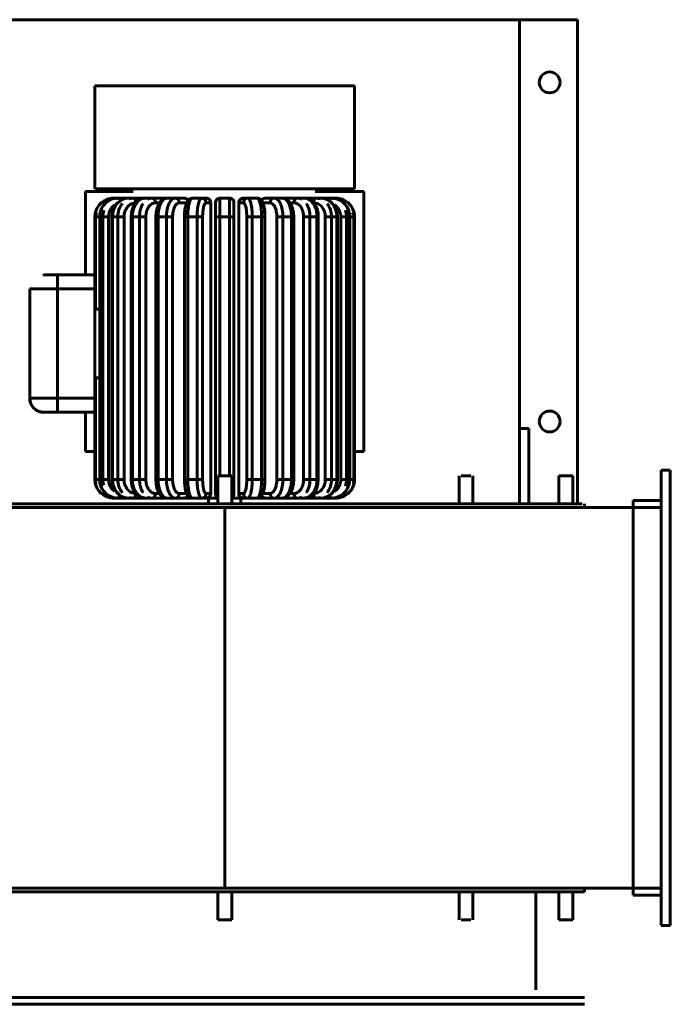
# Model space of a CAD drawing. Header units: inches. Extents: x 21 to 619, y 69 to 663.
# Tile 3 of 9: x 30 to 48, y 331 to 357. Entities that reach past the tile are written whole.
import ezdxf

# ---------------------------------------------------------------- set-up
doc = ezdxf.new("R2010")
doc.units = ezdxf.units.IN
doc.header["$MEASUREMENT"] = 0
doc.layers.add('M-EQPM', color=50, linetype='Continuous', lineweight=60)

# ---------------------------------------------------------------- blocks, each defined once
blk = doc.blocks.new('2018-13830-004-02 - 2018-13830-004-02_ipt-1456232-MECHANICAL HVAC UPPER LEVEL PLAN Copy 1')
at = {"layer": 'M-EQPM'}
for p, q in [((9.688, 8.249), (-9.688, 8.249)), ((-9.688, 8.061), (9.688, 8.061)), ((-8.375, 7.86), (-8.375, 5.225)), ((-11.999, -6.125), (-11.999, 6.125)), ((-11.999, 6.125), (-11.749, 6.125)), ((-11.749, 6.125), (-11.749, 5.313)), ((-9.375, 5.975), (-9.375, 5.225)), ((-9.188, 5.975), (-9.375, 5.975)), ((-9, 5.975), (-9.188, 5.975)), ((-9, 5.225), (-9, 5.975)), ((-6.684, 5.975), (-6.684, 5.225)), ((-6.364, 5.975), (-6.629, 5.975)), ((-6.364, 5.975), (-6.364, 5.975)), ((-6.309, 5.225), (-6.309, 5.975)), ((-0.188, 5.975), (-0.188, 5.225)), ((0.187, 5.975), (-0.188, 5.975)), ((0.187, 5.225), (0.187, 5.975)), ((-10.999, 5.313), (-11.749, 5.313)), ((-11.749, 5.313), (-11.749, 5.125)), ((-10.999, 5.125), (-10.999, 5.313)), ((-11.749, 5.125), (-10.999, 5.125)), ((-11.749, 5.125), (-11.749, -5.126)), ((-10.999, 5.125), (0, 5.125)), ((-10.999, -5.125), (-10.999, 5.125)), ((-9.688, 5.225), (-9.688, 5.125)), ((9.688, 5.225), (-9.688, 5.225)), ((0, 5.125), (15.057, 5.125)), ((0, 5.125), (0, -5.125)), ((-10.999, -5.126), (-11.749, -5.126)), ((-11.749, -5.126), (-11.749, -5.313)), ((0, -5.125), (-10.999, -5.125)), ((-10.999, -5.313), (-10.999, -5.126)), ((-9.688, -5.125), (-9.688, -5.225)), ((-8.188, -5.225), (-9.626, -5.225)), ((-9.5, -5.225), (-9.5, -18.25)), ((-9.375, -5.225), (-9.375, -5.975)), ((-9, -5.975), (-9, -5.225)), ((-8.188, -5.225), (-8.188, -7.25)), ((8.187, -5.225), (-8.188, -5.225)), ((-7.938, -5.225), (-7.938, -7.25)), ((-6.684, -5.225), (-6.684, -5.975)), ((-6.309, -5.975), (-6.309, -5.225)), ((-0.438, -5.225), (-0.438, -5.375)), ((-0.188, -5.225), (-0.188, -5.975)), ((15.057, -5.125), (0, -5.125)), ((0.187, -5.975), (0.187, -5.225)), ((0.437, -5.375), (0.437, -5.225)), ((-11.749, -5.313), (-10.999, -5.313)), ((-11.749, -5.313), (-11.749, -6.125)), ((-2.994, -5.375), (-2.885, -5.375)), ((-2.885, -5.375), (-2.979, -5.375)), ((-2.885, -5.375), (-2.979, -5.375)), ((-2.885, -5.375), (-2.963, -5.375)), ((-2.885, -5.375), (-2.963, -5.375)), ((-2.943, -5.375), (-2.918, -5.375)), ((-2.916, -5.375), (-2.942, -5.375)), ((-2.916, -5.375), (-2.885, -5.375)), ((-2.885, -5.375), (-2.807, -5.375)), ((-2.594, -5.375), (-2.848, -5.375)), ((-2.594, -5.375), (-2.848, -5.375)), ((-2.848, -5.375), (-2.594, -5.375)), ((-2.594, -5.375), (-2.848, -5.375)), ((-2.848, -5.375), (-2.594, -5.375)), ((-2.594, -5.375), (-2.848, -5.375)), ((-2.848, -5.375), (-2.594, -5.375)), ((-2.594, -5.375), (-2.807, -5.375)), ((-2.594, -5.375), (-2.807, -5.375)), ((-2.594, -5.375), (-2.761, -5.375)), ((-2.594, -5.375), (-2.761, -5.375)), ((-2.71, -5.375), (-2.761, -5.375)), ((-2.654, -5.375), (-2.691, -5.375)), ((-2.654, -5.375), (-2.594, -5.375)), ((-2.594, -5.375), (-2.46, -5.375)), ((-2.312, -5.375), (-2.46, -5.375)), ((-2.336, -5.375), (-2.46, -5.375)), ((-2.14, -5.375), (-2.46, -5.375)), ((-2.46, -5.375), (-2.285, -5.375)), ((-2.312, -5.375), (-2.46, -5.375)), ((-2.46, -5.375), (-2.429, -5.375)), ((-2.46, -5.375), (-2.413, -5.375)), ((-2.336, -5.375), (-2.46, -5.375)), ((-2.46, -5.375), (-2.175, -5.375)), ((-2.14, -5.375), (-2.46, -5.375)), ((-2.413, -5.375), (-2.456, -5.375)), ((-2.429, -5.375), (-2.312, -5.375)), ((-2.285, -5.375), (-2.385, -5.375)), ((-2.285, -5.375), (-2.385, -5.375)), ((-2.285, -5.375), (-2.385, -5.375)), ((-2.175, -5.375), (-2.336, -5.375)), ((-2.14, -5.375), (-2.235, -5.375)), ((-2.14, -5.375), (-2.235, -5.375)), ((-2.235, -5.375), (-2.206, -5.375)), ((-2.233, -5.375), (-2.226, -5.375)), ((-2.226, -5.375), (-2.14, -5.375)), ((-2.206, -5.375), (-2.141, -5.375)), ((-2.14, -5.375), (-1.957, -5.375)), ((-1.8, -5.375), (-1.958, -5.375)), ((-1.618, -5.375), (-1.957, -5.375)), ((-1.957, -5.375), (-1.8, -5.375)), ((-1.618, -5.375), (-1.957, -5.375)), ((-1.887, -5.375), (-1.844, -5.375)), ((-1.866, -5.5), (-1.745, -5.5)), ((-1.569, -5.375), (-1.86, -5.375)), ((-1.569, -5.375), (-1.86, -5.375)), ((-1.571, -5.375), (-1.86, -5.375)), ((-1.844, -5.375), (-1.569, -5.375)), ((-1.552, -5.375), (-1.618, -5.375)), ((-1.551, -5.375), (-1.332, -5.375)), ((-0.976, -5.375), (-1.352, -5.375)), ((-1.093, -5.375), (-1.332, -5.375)), ((-1.093, -5.375), (-1.332, -5.375)), ((-1.223, -5.5), (-1.015, -5.5)), ((-0.866, -5.375), (-1.093, -5.375)), ((-0.865, -5.375), (-0.623, -5.375)), ((-0.444, -5.375), (-0.63, -5.375)), ((-0.5, -5.375), (-0.623, -5.375)), ((-0.5, -5.375), (-0.623, -5.375)), ((-0.502, -5.5), (-0.376, -5.5)), ((-0.188, -5.375), (-0.5, -5.375)), ((-0.438, -5.375), (-0.416, -5.375)), ((-0.376, -5.5), (-0.376, -13.322)), ((-0.281, -5.375), (-0.19, -5.375)), ((-0.25, -5.546), (-0.25, -5.5)), ((0.5, -5.375), (0.188, -5.375)), ((0.19, -5.375), (0.281, -5.375)), ((0.25, -5.5), (0.25, -5.546)), ((0.376, -13.322), (0.376, -5.5)), ((0.376, -5.5), (0.502, -5.5)), ((0.416, -5.375), (0.437, -5.375)), ((0.632, -5.375), (0.445, -5.375)), ((0.623, -5.375), (0.5, -5.375)), ((0.623, -5.375), (0.5, -5.375)), ((0.623, -5.375), (0.865, -5.375)), ((1.093, -5.375), (0.866, -5.375)), ((1.35, -5.375), (0.978, -5.375)), ((1.015, -5.5), (1.223, -5.5)), ((1.332, -5.375), (1.093, -5.375)), ((1.332, -5.375), (1.093, -5.375)), ((1.332, -5.375), (1.551, -5.375)), ((1.618, -5.375), (1.552, -5.375)), ((1.685, -5.375), (1.574, -5.375)), ((1.957, -5.375), (1.618, -5.375)), ((1.957, -5.375), (1.618, -5.375)), ((1.664, -5.375), (1.844, -5.375)), ((1.887, -5.375), (1.664, -5.375)), ((1.745, -5.5), (1.866, -5.5)), ((1.958, -5.375), (1.8, -5.375)), ((1.8, -5.375), (1.957, -5.375)), ((1.844, -5.375), (1.887, -5.375)), ((1.957, -5.375), (2.14, -5.375)), ((2.235, -5.375), (2.14, -5.375)), ((2.46, -5.375), (2.14, -5.375)), ((2.235, -5.375), (2.14, -5.375)), ((2.14, -5.375), (2.226, -5.375)), ((2.46, -5.375), (2.14, -5.375)), ((2.141, -5.375), (2.206, -5.375)), ((2.336, -5.375), (2.175, -5.375)), ((2.175, -5.375), (2.46, -5.375)), ((2.206, -5.375), (2.235, -5.375)), ((2.385, -5.375), (2.285, -5.375)), ((2.385, -5.375), (2.285, -5.375)), ((2.285, -5.375), (2.46, -5.375)), ((2.385, -5.375), (2.285, -5.375)), ((2.304, -5.375), (2.379, -5.375)), ((2.46, -5.375), (2.312, -5.375)), ((2.312, -5.375), (2.429, -5.375)), ((2.46, -5.375), (2.312, -5.375)), ((2.46, -5.375), (2.336, -5.375)), ((2.46, -5.375), (2.336, -5.375)), ((2.456, -5.375), (2.413, -5.375)), ((2.413, -5.375), (2.46, -5.375)), ((2.429, -5.375), (2.46, -5.375)), ((2.46, -5.375), (2.594, -5.375)), ((2.761, -5.375), (2.594, -5.375)), ((2.807, -5.375), (2.594, -5.375)), ((2.807, -5.375), (2.594, -5.375)), ((2.807, -5.375), (2.594, -5.375)), ((2.761, -5.375), (2.594, -5.375)), ((2.594, -5.375), (2.654, -5.375)), ((2.807, -5.375), (2.594, -5.375)), ((2.594, -5.375), (2.807, -5.375)), ((2.807, -5.375), (2.594, -5.375)), ((2.594, -5.375), (2.807, -5.375)), ((2.807, -5.375), (2.594, -5.375)), ((2.594, -5.375), (2.807, -5.375)), ((2.761, -5.375), (2.654, -5.375)), ((2.807, -5.375), (2.885, -5.375)), ((2.963, -5.375), (2.848, -5.375)), ((2.979, -5.375), (2.848, -5.375)), ((2.963, -5.375), (2.848, -5.375)), ((2.848, -5.375), (2.916, -5.375)), ((2.979, -5.375), (2.848, -5.375)), ((2.848, -5.375), (2.994, -5.375)), ((2.848, -5.375), (2.885, -5.375)), ((2.916, -5.375), (2.941, -5.375)), ((2.942, -5.375), (2.916, -5.375)), ((-9.375, -5.975), (-9.188, -5.975)), ((-9.188, -5.975), (-9, -5.975)), ((-6.629, -5.975), (-6.364, -5.975)), ((-6.364, -5.975), (-6.364, -5.975)), ((-3.494, -5.875), (-3.494, -12.947)), ((-3.494, -12.947), (-3.494, -5.875)), ((-3.478, -5.875), (-3.494, -5.875)), ((-3.363, -5.875), (-3.478, -5.875)), ((-3.478, -5.875), (-3.478, -12.947)), ((-3.366, -5.875), (-3.366, -12.947)), ((-3.366, -5.875), (-3.362, -5.875)), ((-3.362, -12.947), (-3.362, -5.875)), ((-3.282, -5.875), (-3.362, -5.875)), ((-3.126, -5.875), (-3.282, -5.875)), ((-3.282, -5.875), (-3.282, -12.947)), ((-3.126, -12.947), (-3.126, -5.875)), ((-3.035, -5.875), (-3.035, -12.947)), ((-3.032, -5.875), (-3.035, -5.875)), ((-3.035, -5.875), (-3.018, -5.875)), ((-3.018, -12.947), (-3.018, -5.875)), ((-2.879, -5.875), (-3.018, -5.875)), ((-2.801, -5.875), (-2.879, -5.875)), ((-2.879, -5.875), (-2.879, -12.947)), ((-2.709, -5.875), (-2.801, -5.875)), ((-2.709, -12.947), (-2.709, -5.875)), ((-2.521, -5.875), (-2.521, -12.947)), ((-2.521, -5.875), (-2.485, -5.875)), ((-2.485, -12.947), (-2.485, -5.875)), ((-2.296, -5.875), (-2.485, -5.875)), ((-2.208, -5.875), (-2.296, -5.875)), ((-2.296, -5.875), (-2.296, -12.947)), ((-2.123, -5.875), (-2.208, -5.875)), ((-2.123, -12.947), (-2.123, -5.875)), ((-1.857, -5.875), (-1.857, -12.947)), ((-1.857, -5.875), (-1.796, -5.875)), ((-1.796, -12.947), (-1.796, -5.875)), ((-1.569, -5.875), (-1.796, -5.875)), ((-1.476, -5.875), (-1.569, -5.875)), ((-1.569, -5.875), (-1.569, -12.947)), ((-1.403, -5.875), (-1.476, -5.875)), ((-1.403, -12.947), (-1.403, -5.875)), ((-1.084, -5.875), (-1.084, -12.947)), ((-1.08, -5.875), (-1.084, -5.875)), ((-1.084, -5.875), (-0.994, -5.875)), ((-1.08, -5.875), (-1.08, -12.947)), ((-0.994, -12.947), (-0.994, -5.875)), ((-0.743, -5.875), (-0.994, -5.875)), ((-0.595, -5.875), (-0.743, -5.875)), ((-0.743, -5.875), (-0.743, -12.947)), ((-0.595, -12.947), (-0.595, -5.875)), ((-0.25, -5.875), (-0.25, -12.947)), ((-0.25, -5.875), (-0.215, -5.875)), ((-0.25, -5.875), (-0.25, -12.947)), ((-0.215, -5.875), (-0.191, -5.875)), ((-0.188, -5.975), (0.187, -5.975)), ((-0.13, -12.947), (-0.13, -5.975)), ((0.13, -5.975), (0.13, -12.947)), ((0.25, -5.875), (0.191, -5.875)), ((0.25, -12.947), (0.25, -5.875)), ((0.25, -12.947), (0.25, -5.875)), ((0.595, -5.875), (0.651, -5.875)), ((0.595, -5.875), (0.595, -12.947)), ((0.651, -5.875), (0.743, -5.875)), ((0.743, -12.947), (0.743, -5.875)), ((0.994, -5.875), (0.743, -5.875)), ((1.084, -5.875), (0.994, -5.875)), ((0.994, -5.875), (0.994, -12.947)), ((1.08, -5.875), (1.084, -5.875)), ((1.08, -12.947), (1.08, -5.875)), ((1.084, -12.947), (1.084, -5.875)), ((1.403, -5.875), (1.476, -5.875)), ((1.403, -5.875), (1.403, -12.947)), ((1.476, -5.875), (1.569, -5.875)), ((1.569, -12.947), (1.569, -5.875)), ((1.796, -5.875), (1.569, -5.875)), ((1.857, -5.875), (1.796, -5.875)), ((1.796, -5.875), (1.796, -12.947)), ((1.857, -12.947), (1.857, -5.875)), ((2.123, -5.875), (2.208, -5.875)), ((2.123, -5.875), (2.123, -12.947)), ((2.208, -5.875), (2.296, -5.875)), ((2.296, -12.947), (2.296, -5.875)), ((2.485, -5.875), (2.296, -5.875)), ((2.521, -5.875), (2.485, -5.875)), ((2.485, -5.875), (2.485, -12.947)), ((2.521, -12.947), (2.521, -5.875)), ((2.709, -5.875), (2.801, -5.875)), ((2.709, -5.875), (2.709, -12.947)), ((2.801, -5.875), (2.879, -5.875)), ((2.879, -12.947), (2.879, -5.875)), ((3.018, -5.875), (2.879, -5.875)), ((3.035, -5.875), (3.018, -5.875)), ((3.018, -5.875), (3.018, -12.947)), ((3.032, -5.875), (3.035, -5.875)), ((3.035, -12.947), (3.035, -5.875)), ((3.126, -5.875), (3.219, -5.875)), ((3.126, -5.875), (3.126, -12.947)), ((3.219, -5.875), (3.282, -5.875)), ((3.282, -12.947), (3.282, -5.875)), ((3.362, -5.875), (3.282, -5.875)), ((3.366, -5.875), (3.362, -5.875)), ((3.362, -5.875), (3.362, -12.947)), ((3.363, -5.875), (3.434, -5.875)), ((3.366, -12.947), (3.366, -5.875)), ((3.434, -5.875), (3.478, -5.875)), ((3.478, -8.611), (3.478, -5.875)), ((3.494, -5.875), (3.478, -5.875)), ((3.494, -8.611), (3.494, -5.875)), ((3.494, -5.875), (3.494, -8.611)), ((-11.749, -6.125), (-11.999, -6.125)), ((-3.494, -6.625), (-3.75, -6.625)), ((-3.75, -6.625), (-3.75, -13.625)), ((3.75, -6.625), (3.485, -6.625)), ((3.75, -7.687), (3.75, -6.625)), ((-8.188, -7.25), (-7.938, -7.25)), ((-7.938, -18.25), (-7.938, -7.25)), ((4.5, -7.687), (3.5, -7.687)), ((3.5, -7.687), (3.5, -8.062)), ((4.5, -7.687), (3.5, -7.687)), ((4.5, -8.062), (4.5, -7.687)), ((4.875, -7.687), (4.5, -7.687)), ((4.765, -7.687), (4.875, -7.687)), ((3.5, -8.062), (4.5, -8.062)), ((3.5, -11.01), (3.5, -8.062)), ((4.5, -8.062), (5.25, -8.062)), ((4.5, -8.062), (4.5, -11.01)), ((5.25, -11.01), (5.25, -8.062)), ((5.25, -8.062), (5.25, -11.01)), ((3.362, -8.611), (3.5, -8.611)), ((3.362, -10.461), (3.5, -10.461)), ((3.478, -12.947), (3.478, -10.461)), ((3.494, -12.947), (3.494, -10.461)), ((3.494, -12.947), (3.494, -10.461)), ((3.5, -11.01), (3.5, -11.385)), ((4.5, -11.01), (3.5, -11.01)), ((4.5, -11.385), (4.5, -11.01)), ((5.25, -11.01), (4.5, -11.01)), ((3.5, -11.385), (4.5, -11.385)), ((3.5, -11.385), (4.5, -11.385)), ((3.75, -13.625), (3.75, -11.385)), ((4.5, -11.385), (4.875, -11.385)), ((4.8, -11.385), (4.765, -11.385)), ((-3.478, -12.947), (-3.494, -12.947)), ((-3.434, -12.947), (-3.478, -12.947)), ((-3.363, -12.947), (-3.434, -12.947)), ((-3.366, -12.947), (-3.362, -12.947)), ((-3.282, -12.947), (-3.362, -12.947)), ((-3.219, -12.947), (-3.282, -12.947)), ((-3.126, -12.947), (-3.219, -12.947)), ((-3.032, -12.947), (-3.035, -12.947)), ((-3.035, -12.947), (-3.018, -12.947)), ((-2.879, -12.947), (-3.018, -12.947)), ((-2.801, -12.947), (-2.879, -12.947)), ((-2.709, -12.947), (-2.801, -12.947)), ((-2.521, -12.947), (-2.485, -12.947)), ((-2.296, -12.947), (-2.485, -12.947)), ((-2.208, -12.947), (-2.296, -12.947)), ((-2.123, -12.947), (-2.208, -12.947)), ((-1.857, -12.947), (-1.796, -12.947)), ((-1.569, -12.947), (-1.796, -12.947)), ((-1.476, -12.947), (-1.569, -12.947)), ((-1.403, -12.947), (-1.476, -12.947)), ((-1.08, -12.947), (-1.084, -12.947)), ((-1.084, -12.947), (-0.994, -12.947)), ((-0.743, -12.947), (-0.994, -12.947)), ((-0.651, -12.947), (-0.743, -12.947)), ((-0.595, -12.947), (-0.651, -12.947)), ((-0.25, -12.947), (-0.13, -12.947)), ((0.13, -12.947), (-0.13, -12.947)), ((0.215, -12.947), (0.13, -12.947)), ((0.25, -12.947), (0.215, -12.947)), ((0.595, -12.947), (0.743, -12.947)), ((0.994, -12.947), (0.743, -12.947)), ((1.084, -12.947), (0.994, -12.947)), ((1.08, -12.947), (1.084, -12.947)), ((1.403, -12.947), (1.476, -12.947)), ((1.476, -12.947), (1.569, -12.947)), ((1.796, -12.947), (1.569, -12.947)), ((1.857, -12.947), (1.796, -12.947)), ((2.123, -12.947), (2.208, -12.947)), ((2.208, -12.947), (2.296, -12.947)), ((2.485, -12.947), (2.296, -12.947)), ((2.521, -12.947), (2.485, -12.947)), ((2.709, -12.947), (2.801, -12.947)), ((2.801, -12.947), (2.879, -12.947)), ((3.018, -12.947), (2.879, -12.947)), ((3.035, -12.947), (3.018, -12.947)), ((3.032, -12.947), (3.035, -12.947)), ((3.126, -12.947), (3.282, -12.947)), ((3.362, -12.947), (3.282, -12.947)), ((3.366, -12.947), (3.362, -12.947)), ((3.363, -12.947), (3.478, -12.947)), ((3.478, -12.947), (3.494, -12.947)), ((-3.443, -13.053), (-3.447, -13.02)), ((3.451, -13.012), (3.449, -13.035)), ((-2.885, -13.447), (-2.994, -13.447)), ((-2.989, -13.447), (-2.994, -13.447)), ((-2.979, -13.447), (-2.885, -13.447)), ((-2.979, -13.447), (-2.885, -13.447)), ((-2.963, -13.447), (-2.885, -13.447)), ((-2.963, -13.447), (-2.885, -13.447)), ((-2.942, -13.447), (-2.916, -13.447)), ((-2.916, -13.447), (-2.941, -13.447)), ((-2.885, -13.447), (-2.916, -13.447)), ((-2.807, -13.447), (-2.885, -13.447)), ((-2.807, -13.447), (-2.594, -13.447)), ((-2.807, -13.447), (-2.594, -13.447)), ((-2.807, -13.447), (-2.594, -13.447)), ((-2.594, -13.447), (-2.807, -13.447)), ((-2.807, -13.447), (-2.594, -13.447)), ((-2.594, -13.447), (-2.807, -13.447)), ((-2.807, -13.447), (-2.594, -13.447)), ((-2.594, -13.447), (-2.807, -13.447)), ((-2.807, -13.447), (-2.594, -13.447)), ((-2.761, -13.447), (-2.594, -13.447)), ((-2.761, -13.447), (-2.594, -13.447)), ((-2.761, -13.447), (-2.71, -13.447)), ((-2.708, -13.447), (-2.757, -13.447)), ((-2.691, -13.447), (-2.654, -13.447)), ((-2.654, -13.447), (-2.69, -13.447)), ((-2.594, -13.447), (-2.654, -13.447)), ((-2.46, -13.447), (-2.594, -13.447)), ((-2.46, -13.447), (-2.336, -13.447)), ((-2.46, -13.447), (-2.14, -13.447)), ((-2.413, -13.447), (-2.46, -13.447)), ((-2.46, -13.447), (-2.336, -13.447)), ((-2.175, -13.447), (-2.46, -13.447)), ((-2.46, -13.447), (-2.14, -13.447)), ((-2.336, -13.447), (-2.413, -13.447)), ((-2.144, -13.447), (-2.175, -13.447)), ((-1.957, -13.447), (-2.14, -13.447)), ((-1.957, -13.447), (-1.618, -13.447)), ((-1.8, -13.447), (-1.957, -13.447)), ((-1.957, -13.447), (-1.618, -13.447)), ((-1.745, -13.322), (-1.866, -13.322)), ((-1.618, -13.447), (-1.8, -13.447)), ((-1.332, -13.447), (-1.551, -13.447)), ((-1.332, -13.447), (-1.093, -13.447)), ((-1.332, -13.447), (-1.093, -13.447)), ((-1.093, -13.447), (-1.312, -13.447)), ((-1.015, -13.322), (-1.223, -13.322)), ((-0.623, -13.447), (-0.865, -13.447)), ((-0.623, -13.447), (-0.5, -13.447)), ((-0.623, -13.447), (-0.5, -13.447)), ((-0.5, -13.447), (-0.622, -13.447)), ((-0.376, -13.322), (-0.502, -13.322)), ((-0.25, -13.322), (-0.25, -13.276)), ((0.125, -13.447), (-0.125, -13.447)), ((0.25, -13.276), (0.25, -13.322)), ((0.502, -13.322), (0.376, -13.322)), ((0.5, -13.447), (0.623, -13.447)), ((0.622, -13.447), (0.5, -13.447)), ((0.5, -13.447), (0.623, -13.447)), ((0.865, -13.447), (0.623, -13.447)), ((1.223, -13.322), (1.015, -13.322)), ((1.093, -13.447), (1.332, -13.447)), ((1.312, -13.447), (1.093, -13.447)), ((1.093, -13.447), (1.332, -13.447)), ((1.551, -13.447), (1.332, -13.447)), ((1.618, -13.447), (1.957, -13.447)), ((1.8, -13.447), (1.618, -13.447)), ((1.618, -13.447), (1.957, -13.447)), ((1.866, -13.322), (1.745, -13.322)), ((1.957, -13.447), (1.8, -13.447)), ((2.14, -13.447), (1.957, -13.447)), ((2.14, -13.447), (2.46, -13.447)), ((2.175, -13.447), (2.14, -13.447)), ((2.14, -13.447), (2.46, -13.447)), ((2.46, -13.447), (2.175, -13.447)), ((2.336, -13.447), (2.46, -13.447)), ((2.413, -13.447), (2.336, -13.447)), ((2.336, -13.447), (2.46, -13.447)), ((2.413, -13.447), (2.446, -13.447)), ((2.413, -13.447), (2.446, -13.447)), ((2.446, -13.447), (2.413, -13.447)), ((2.46, -13.447), (2.413, -13.447)), ((2.46, -13.447), (2.594, -13.447)), ((2.594, -13.447), (2.761, -13.447)), ((2.594, -13.447), (2.807, -13.447)), ((2.594, -13.447), (2.807, -13.447)), ((2.594, -13.447), (2.807, -13.447)), ((2.594, -13.447), (2.761, -13.447)), ((2.654, -13.447), (2.594, -13.447)), ((2.594, -13.447), (2.807, -13.447)), ((2.807, -13.447), (2.594, -13.447)), ((2.594, -13.447), (2.807, -13.447)), ((2.807, -13.447), (2.594, -13.447)), ((2.594, -13.447), (2.807, -13.447)), ((2.807, -13.447), (2.594, -13.447)), ((2.654, -13.447), (2.761, -13.447)), ((2.885, -13.447), (2.807, -13.447)), ((2.848, -13.447), (2.963, -13.447)), ((2.848, -13.447), (2.979, -13.447)), ((2.848, -13.447), (2.963, -13.447)), ((2.916, -13.447), (2.848, -13.447)), ((2.848, -13.447), (2.979, -13.447)), ((2.994, -13.447), (2.848, -13.447)), ((2.885, -13.447), (2.848, -13.447)), ((2.916, -13.447), (2.942, -13.447)), ((2.943, -13.447), (2.918, -13.447)), ((2.994, -13.447), (2.989, -13.447)), ((-3.75, -13.625), (-2.439, -13.625)), ((-3.495, -13.697), (-3.495, -16.471)), ((3.238, -13.697), (-3.495, -13.697)), ((2.461, -13.625), (3.75, -13.625)), ((3.495, -13.697), (3.238, -13.697)), ((3.495, -16.471), (3.495, -13.697)), ((-3.495, -16.471), (3.495, -16.471)), ((-9.5, -18.25), (-7.938, -18.25)), ((-7.938, -18.25), (7.937, -18.25))]:
    blk.add_line(p, q, dxfattribs=at)
at = {"layer": 'M-EQPM', "flags": 128}
for points in [[(-2.994, -5.375), (-3.082, -5.383), (-3.168, -5.406), (-3.248, -5.445), (-3.321, -5.496), (-3.382, -5.56), (-3.431, -5.631), (-3.478, -5.752), (-3.494, -5.875)], [(-2.885, -5.375), (-2.969, -5.383), (-3.052, -5.406), (-3.13, -5.445), (-3.2, -5.497), (-3.259, -5.561), (-3.306, -5.633), (-3.352, -5.753), (-3.366, -5.875)], [(-3.202, -5.438), (-3.084, -5.39), (-2.986, -5.378)], [(-2.594, -5.375), (-2.671, -5.383), (-2.747, -5.406), (-2.819, -5.445), (-2.884, -5.497), (-2.939, -5.563), (-2.981, -5.635), (-3.022, -5.755), (-3.035, -5.875)], [(-2.979, -5.375), (-2.989, -5.375), (-2.994, -5.375), (-2.994, -5.375)], [(-2.807, -5.375), (-2.847, -5.375), (-2.882, -5.375), (-2.885, -5.375)], [(-2.761, -5.375), (-2.712, -5.375), (-2.659, -5.375)], [(-2.46, -5.375), (-2.526, -5.375), (-2.588, -5.375), (-2.594, -5.375)], [(-2.14, -5.375), (-2.207, -5.383), (-2.274, -5.406), (-2.336, -5.445), (-2.392, -5.498), (-2.441, -5.565), (-2.477, -5.637), (-2.511, -5.756), (-2.521, -5.875)], [(-2.385, -5.375), (-2.311, -5.375), (-2.285, -5.375)], [(-1.957, -5.375), (-2.046, -5.375), (-2.132, -5.375), (-2.14, -5.375)], [(-1.86, -5.375), (-1.765, -5.375), (-1.666, -5.375), (-1.566, -5.375)], [(-1.551, -5.375), (-1.608, -5.383), (-1.662, -5.406), (-1.712, -5.443), (-1.757, -5.496), (-1.796, -5.566), (-1.823, -5.638), (-1.849, -5.757), (-1.857, -5.875)], [(-1.332, -5.375), (-1.438, -5.375), (-1.542, -5.375), (-1.551, -5.375)], [(-1.332, -5.375), (-1.249, -5.375), (-1.139, -5.375), (-1.027, -5.375), (-0.974, -5.375)], [(-0.865, -5.375), (-0.913, -5.383), (-0.955, -5.405), (-0.986, -5.433), (-1.027, -5.503), (-1.06, -5.614), (-1.07, -5.675), (-1.08, -5.775), (-1.083, -5.875)], [(-0.623, -5.375), (-0.74, -5.375), (-0.855, -5.375), (-0.865, -5.375)], [(-0.623, -5.375), (-0.566, -5.375), (-0.448, -5.375)], [(0.437, -5.375), (0.507, -5.375), (0.623, -5.375)], [(0.865, -5.375), (0.75, -5.375), (0.633, -5.375), (0.623, -5.375)], [(1.083, -5.875), (1.081, -5.796), (1.077, -5.728), (1.061, -5.617), (1.043, -5.545), (0.999, -5.451), (0.957, -5.406), (0.919, -5.385), (0.892, -5.377), (0.865, -5.375)], [(0.974, -5.375), (1.083, -5.375), (1.194, -5.375), (1.303, -5.375), (1.332, -5.375)], [(1.551, -5.375), (1.447, -5.375), (1.341, -5.375), (1.332, -5.375)], [(1.857, -5.875), (1.849, -5.757), (1.826, -5.646), (1.79, -5.553), (1.752, -5.488), (1.715, -5.446), (1.644, -5.396), (1.599, -5.38), (1.551, -5.375)], [(1.551, -5.375), (1.616, -5.375), (1.716, -5.375), (1.812, -5.375), (1.887, -5.375)], [(2.14, -5.375), (2.054, -5.375), (1.965, -5.375), (1.957, -5.375)], [(2.521, -5.875), (2.514, -5.773), (2.49, -5.675), (2.453, -5.587), (2.405, -5.513), (2.352, -5.457), (2.305, -5.423), (2.225, -5.387), (2.14, -5.375)], [(2.594, -5.375), (2.532, -5.375), (2.466, -5.375), (2.46, -5.375)], [(3.035, -5.875), (3.028, -5.781), (3.004, -5.69), (2.966, -5.606), (2.916, -5.533), (2.855, -5.472), (2.796, -5.43), (2.696, -5.389), (2.594, -5.375)], [(2.654, -5.375), (2.708, -5.375), (2.757, -5.375)], [(2.885, -5.375), (2.85, -5.375), (2.811, -5.375), (2.807, -5.375)], [(3.366, -5.875), (3.359, -5.786), (3.335, -5.698), (3.297, -5.616), (3.246, -5.544), (3.183, -5.482), (3.115, -5.436), (3.001, -5.39), (2.885, -5.375)], [(2.963, -5.375), (3.05, -5.383), (3.135, -5.406), (3.195, -5.435)], [(2.994, -5.375), (2.989, -5.375), (2.98, -5.375), (2.979, -5.375)], [(2.994, -5.375), (3.082, -5.383), (3.168, -5.406), (3.248, -5.445), (3.321, -5.496), (3.382, -5.56), (3.431, -5.631), (3.478, -5.752), (3.494, -5.875)], [(4.875, -7.687), (4.875, -7.687), (4.874, -7.687), (4.872, -7.687), (4.87, -7.687), (4.868, -7.687), (4.864, -7.687), (4.86, -7.687), (4.856, -7.687), (4.851, -7.687), (4.845, -7.687), (4.839, -7.687), (4.833, -7.687), (4.825, -7.687), (4.818, -7.687), (4.81, -7.687), (4.801, -7.687), (4.792, -7.687), (4.782, -7.687), (4.772, -7.687), (4.761, -7.687), (4.75, -7.687), (4.739, -7.687), (4.727, -7.687), (4.715, -7.687), (4.703, -7.687), (4.69, -7.687), (4.677, -7.687), (4.663, -7.687), (4.65, -7.687), (4.636, -7.687), (4.622, -7.687), (4.608, -7.687), (4.593, -7.687), (4.578, -7.687), (4.564, -7.687), (4.549, -7.687), (4.534, -7.687), (4.519, -7.687), (4.504, -7.687), (4.5, -7.687)], [(5.024, -7.717), (5.011, -7.712), (4.999, -7.708), (4.986, -7.703), (4.973, -7.7), (4.959, -7.696), (4.946, -7.693), (4.932, -7.691), (4.917, -7.689), (4.903, -7.688), (4.888, -7.687), (4.875, -7.687)], [(5.069, -7.741), (5.058, -7.734), (5.047, -7.728), (5.035, -7.723)], [(4.5, -11.385), (4.515, -11.385), (4.53, -11.385), (4.545, -11.385), (4.56, -11.385), (4.575, -11.385), (4.589, -11.385), (4.604, -11.385), (4.618, -11.385), (4.632, -11.385), (4.646, -11.385), (4.66, -11.385), (4.673, -11.385), (4.686, -11.385), (4.699, -11.385), (4.712, -11.385), (4.724, -11.385), (4.736, -11.385), (4.747, -11.385), (4.758, -11.385), (4.769, -11.385), (4.779, -11.385), (4.789, -11.385), (4.798, -11.385), (4.807, -11.385), (4.816, -11.385), (4.823, -11.385), (4.831, -11.385), (4.838, -11.385), (4.844, -11.385), (4.85, -11.385), (4.855, -11.385), (4.859, -11.385), (4.863, -11.385), (4.867, -11.385), (4.87, -11.385), (4.872, -11.385), (4.873, -11.385), (4.875, -11.385), (4.875, -11.385)], [(-2.994, -13.447), (-3.082, -13.439), (-3.168, -13.416), (-3.248, -13.377), (-3.321, -13.326), (-3.382, -13.262), (-3.431, -13.191), (-3.478, -13.07), (-3.494, -12.947)], [(-3.366, -12.947), (-3.359, -13.037), (-3.335, -13.124), (-3.297, -13.205), (-3.246, -13.278), (-3.182, -13.34), (-3.115, -13.386), (-3.001, -13.432), (-2.885, -13.447)], [(-3.035, -12.947), (-3.028, -13.041), (-3.004, -13.132), (-2.966, -13.216), (-2.916, -13.289), (-2.855, -13.35), (-2.796, -13.392), (-2.696, -13.433), (-2.594, -13.447)], [(-2.521, -12.947), (-2.514, -13.049), (-2.49, -13.147), (-2.453, -13.234), (-2.405, -13.309), (-2.351, -13.365), (-2.305, -13.399), (-2.225, -13.435), (-2.14, -13.447)], [(-1.857, -12.947), (-1.849, -13.065), (-1.826, -13.176), (-1.79, -13.269), (-1.752, -13.334), (-1.715, -13.376), (-1.644, -13.426), (-1.599, -13.442), (-1.551, -13.447)], [(-1.083, -12.947), (-1.081, -13.026), (-1.077, -13.094), (-1.061, -13.205), (-1.043, -13.277), (-0.999, -13.371), (-0.957, -13.416), (-0.919, -13.437), (-0.892, -13.445), (-0.865, -13.447)], [(0.865, -13.447), (0.913, -13.439), (0.955, -13.417), (0.986, -13.389), (1.027, -13.319), (1.06, -13.208), (1.07, -13.147), (1.08, -13.047), (1.083, -12.947)], [(1.551, -13.447), (1.608, -13.439), (1.662, -13.416), (1.712, -13.379), (1.757, -13.326), (1.796, -13.256), (1.823, -13.184), (1.849, -13.065), (1.857, -12.947)], [(2.14, -13.447), (2.207, -13.439), (2.274, -13.416), (2.336, -13.377), (2.392, -13.324), (2.441, -13.257), (2.477, -13.185), (2.511, -13.066), (2.521, -12.947)], [(2.594, -13.447), (2.671, -13.439), (2.747, -13.416), (2.819, -13.377), (2.884, -13.325), (2.939, -13.259), (2.981, -13.187), (3.022, -13.067), (3.035, -12.947)], [(2.885, -13.447), (2.969, -13.439), (3.052, -13.416), (3.13, -13.377), (3.2, -13.325), (3.259, -13.261), (3.306, -13.189), (3.352, -13.069), (3.366, -12.947)], [(2.994, -13.447), (3.082, -13.439), (3.168, -13.416), (3.248, -13.377), (3.32, -13.326), (3.383, -13.261), (3.431, -13.19), (3.478, -13.07), (3.494, -12.947)], [(-2.963, -13.447), (-3.05, -13.439), (-3.135, -13.416), (-3.199, -13.385)], [(-2.994, -13.447), (-2.989, -13.447), (-2.98, -13.447), (-2.979, -13.447)], [(-2.885, -13.447), (-2.85, -13.447), (-2.811, -13.447), (-2.807, -13.447)], [(-2.594, -13.447), (-2.532, -13.447), (-2.466, -13.447), (-2.46, -13.447)], [(-2.14, -13.447), (-2.054, -13.447), (-1.965, -13.447), (-1.957, -13.447)], [(-1.551, -13.447), (-1.447, -13.447), (-1.341, -13.447), (-1.332, -13.447)], [(-0.865, -13.447), (-0.75, -13.447), (-0.633, -13.447), (-0.623, -13.447)], [(-0.125, -13.447), (-0.005, -13.447), (0.115, -13.447), (0.125, -13.447)], [(0.623, -13.447), (0.74, -13.447), (0.855, -13.447), (0.865, -13.447)], [(1.332, -13.447), (1.438, -13.447), (1.542, -13.447), (1.551, -13.447)], [(1.957, -13.447), (2.046, -13.447), (2.132, -13.447), (2.14, -13.447)], [(2.46, -13.447), (2.526, -13.447), (2.588, -13.447), (2.594, -13.447)], [(2.761, -13.447), (2.712, -13.447), (2.659, -13.447)], [(2.807, -13.447), (2.847, -13.447), (2.882, -13.447), (2.885, -13.447)], [(2.979, -13.447), (2.989, -13.447), (2.994, -13.447), (2.994, -13.447)], [(3.202, -13.384), (3.084, -13.432), (2.986, -13.444)]]:
    blk.add_lwpolyline(points, dxfattribs=at)
at = {"layer": 'M-EQPM'}
for centre, radius, start, end in [((-0.125, -5.5), 0.125, 163.7019, 180), ((-0.125, -5.5), 0.125, 125.3866, 159.4442), ((0.125, -5.5), 0.125, 20.5619, 54.6528), ((0.125, -5.5), 0.125, 360, 16.2547), ((-8.75, -7.437), 0.281, 0, 180), ((-8.75, -7.437), 0.281, 180, 0), ((4.875, -8.062), 0.375, 80.7042, 90), ((4.875, -8.062), 0.375, 0, 45), ((-0.125, -13.322), 0.125, 180, 196.2564), ((-0.125, -13.322), 0.125, 200.5617, 270), ((0.125, -13.322), 0.125, 270, 339.4444), ((0.125, -13.322), 0.125, 343.6983, 0), ((-8.75, -16.562), 0.281, 0, 180), ((-8.75, -16.562), 0.281, 180, 0)]:
    blk.add_arc(centre, radius, start, end, dxfattribs=at)
for centre, ratio, start_param, end_param in [((-2.979, -5.5), 0.062791, 5.666262, 6.283185), ((-2.807, -5.5), 0.309017, 5.497787, 6.283185), ((-2.46, -5.5), 0.535827, 4.712389, 6.283185), ((-2.14, -5.5), 0.728969, 0, 0.617613), ((-1.957, -5.5), 0.728969, 4.712389, 6.283185), ((-1.551, -5.5), 0.876307, 0, 0.392893), ((-1.332, -5.5), 0.876307, 4.712389, 6.283185), ((-0.865, -5.5), 0.968583, 0, 0.392892), ((-0.623, -5.5), 0.968583, 4.712389, 6.283185), ((0.623, -5.5), 0.968583, 0, 1.570796), ((0.865, -5.5), 0.968583, 5.890486, 6.283185), ((1.332, -5.5), 0.876307, 0, 1.570796), ((1.551, -5.5), 0.876307, 5.890486, 6.283185), ((1.957, -5.5), 0.728969, 0, 1.570796), ((2.14, -5.5), 0.728969, 5.666269, 6.283185), ((2.46, -5.5), 0.535827, 0, 1.570796), ((2.807, -5.5), 0.309017, 0, 0.785398), ((2.979, -5.5), 0.062791, 0, 0.617613), ((-2.979, -13.322), 0.062791, 3.141593, 3.827975), ((-2.807, -13.322), 0.309017, 3.141593, 3.926991), ((-2.46, -13.322), 0.535827, 3.141593, 4.712389), ((-2.14, -13.322), 0.728969, 2.748894, 3.141593), ((-1.957, -13.322), 0.728969, 3.141593, 4.712389), ((-1.551, -13.322), 0.876307, 2.748894, 3.141593), ((-1.332, -13.322), 0.876307, 3.141593, 4.712389), ((-0.865, -13.322), 0.968583, 2.748894, 3.141593), ((-0.623, -13.322), 0.968583, 3.141593, 4.712389), ((0.623, -13.322), 0.968583, 1.570796, 3.141593), ((0.865, -13.322), 0.968583, 3.141593, 3.534493), ((1.332, -13.322), 0.876307, 1.570796, 3.141593), ((1.551, -13.322), 0.876307, 3.141593, 3.534494), ((1.957, -13.322), 0.728969, 1.570796, 3.141593), ((2.14, -13.322), 0.728969, 3.141593, 3.534494), ((2.46, -13.322), 0.535827, 1.570796, 3.141593), ((2.807, -13.322), 0.309017, 2.357114, 3.141593), ((2.979, -13.322), 0.062791, 2.455957, 3.141593)]:
    blk.add_ellipse(centre, major_axis=(0, 0.125), ratio=ratio, start_param=start_param, end_param=end_param, dxfattribs=at)
for points in [[(-3.429, -5.629), (-3.407, -5.59), (-3.379, -5.553), (-3.347, -5.521)], [(-3.362, -5.875), (-3.362, -5.81), (-3.337, -5.679), (-3.231, -5.512), (-3.072, -5.401), (-2.947, -5.375), (-2.885, -5.375)], [(-3.347, -5.521), (-3.335, -5.509), (-3.323, -5.498), (-3.309, -5.487)], [(-3.1, -5.386), (-3.065, -5.379), (-3.03, -5.375), (-2.994, -5.375)], [(-2.979, -5.375), (-3.004, -5.375), (-3.03, -5.377), (-3.055, -5.381)], [(-3.018, -5.875), (-3.018, -5.81), (-2.996, -5.679), (-2.902, -5.512), (-2.76, -5.401), (-2.649, -5.375), (-2.594, -5.375)], [(-2.807, -5.375), (-2.843, -5.375), (-2.879, -5.379), (-2.914, -5.388)], [(-2.756, -5.521), (-2.795, -5.568), (-2.857, -5.679), (-2.879, -5.81), (-2.879, -5.875)], [(-2.709, -5.875), (-2.709, -5.826), (-2.693, -5.728), (-2.622, -5.603), (-2.517, -5.52), (-2.434, -5.5), (-2.393, -5.5)], [(-2.46, -5.375), (-2.499, -5.375), (-2.539, -5.382), (-2.577, -5.395)], [(-2.485, -5.875), (-2.485, -5.81), (-2.467, -5.679), (-2.39, -5.512), (-2.275, -5.401), (-2.185, -5.375), (-2.14, -5.375)], [(-2.197, -5.521), (-2.228, -5.568), (-2.279, -5.679), (-2.296, -5.81), (-2.296, -5.875)], [(-2.123, -5.875), (-2.123, -5.826), (-2.11, -5.728), (-2.052, -5.603), (-1.967, -5.52), (-1.9, -5.5), (-1.866, -5.5)], [(-1.957, -5.375), (-1.998, -5.375), (-2.039, -5.386), (-2.077, -5.407)], [(-1.796, -5.875), (-1.796, -5.81), (-1.783, -5.679), (-1.729, -5.512), (-1.647, -5.401), (-1.583, -5.375), (-1.551, -5.375)], [(-1.618, -5.375), (-1.604, -5.375), (-1.589, -5.379), (-1.576, -5.387)], [(-1.569, -5.375), (-1.576, -5.375), (-1.583, -5.376), (-1.59, -5.378)], [(-1.332, -5.375), (-1.363, -5.375), (-1.425, -5.401), (-1.504, -5.512), (-1.557, -5.679), (-1.569, -5.81), (-1.569, -5.875)], [(-1.403, -5.875), (-1.403, -5.826), (-1.394, -5.728), (-1.354, -5.603), (-1.293, -5.52), (-1.246, -5.5), (-1.223, -5.5)], [(-0.994, -5.875), (-0.994, -5.81), (-0.987, -5.679), (-0.959, -5.512), (-0.916, -5.401), (-0.882, -5.375), (-0.865, -5.375)], [(-0.708, -5.521), (-0.719, -5.568), (-0.737, -5.679), (-0.743, -5.81), (-0.743, -5.875)], [(-0.623, -5.375), (-0.639, -5.375), (-0.67, -5.401), (-0.697, -5.475), (-0.708, -5.521)], [(-0.595, -5.875), (-0.595, -5.826), (-0.59, -5.728), (-0.57, -5.603), (-0.539, -5.52), (-0.514, -5.5), (-0.502, -5.5)], [(-0.25, -5.5), (-0.25, -5.5), (-0.25, -5.52), (-0.25, -5.603), (-0.25, -5.728), (-0.25, -5.826), (-0.25, -5.875)], [(0.25, -5.875), (0.25, -5.826), (0.25, -5.728), (0.25, -5.603), (0.25, -5.52), (0.25, -5.5), (0.25, -5.5)], [(0.502, -5.5), (0.514, -5.5), (0.539, -5.52), (0.57, -5.603), (0.59, -5.728), (0.595, -5.826), (0.595, -5.875)], [(0.708, -5.521), (0.697, -5.475), (0.67, -5.401), (0.639, -5.375), (0.623, -5.375)], [(0.743, -5.875), (0.743, -5.81), (0.737, -5.679), (0.719, -5.568), (0.708, -5.521)], [(0.865, -5.375), (0.882, -5.375), (0.916, -5.401), (0.959, -5.512), (0.987, -5.679), (0.994, -5.81), (0.994, -5.875)], [(1.223, -5.5), (1.246, -5.5), (1.293, -5.52), (1.354, -5.603), (1.394, -5.728), (1.403, -5.826), (1.403, -5.875)], [(1.569, -5.875), (1.569, -5.81), (1.557, -5.679), (1.504, -5.512), (1.425, -5.401), (1.363, -5.375), (1.332, -5.375)], [(1.551, -5.375), (1.583, -5.375), (1.647, -5.401), (1.729, -5.512), (1.783, -5.679), (1.796, -5.81), (1.796, -5.875)], [(1.866, -5.5), (1.9, -5.5), (1.967, -5.52), (2.052, -5.603), (2.11, -5.728), (2.123, -5.826), (2.123, -5.875)], [(2.077, -5.407), (2.038, -5.386), (1.998, -5.375), (1.957, -5.375)], [(2.14, -5.375), (2.185, -5.375), (2.275, -5.401), (2.39, -5.512), (2.467, -5.679), (2.485, -5.81), (2.485, -5.875)], [(2.296, -5.875), (2.296, -5.81), (2.279, -5.679), (2.228, -5.568), (2.197, -5.521)], [(2.393, -5.5), (2.434, -5.5), (2.517, -5.52), (2.622, -5.603), (2.693, -5.728), (2.709, -5.826), (2.709, -5.875)], [(2.577, -5.395), (2.539, -5.382), (2.499, -5.375), (2.46, -5.375)], [(2.594, -5.375), (2.649, -5.375), (2.76, -5.401), (2.902, -5.512), (2.996, -5.679), (3.018, -5.81), (3.018, -5.875)], [(2.879, -5.875), (2.879, -5.81), (2.858, -5.679), (2.795, -5.568), (2.756, -5.521)], [(2.914, -5.388), (2.879, -5.379), (2.843, -5.375), (2.807, -5.375)], [(2.885, -5.375), (2.947, -5.375), (3.072, -5.401), (3.231, -5.512), (3.337, -5.679), (3.362, -5.81), (3.362, -5.875)], [(3.055, -5.381), (3.03, -5.377), (3.004, -5.375), (2.979, -5.375)], [(2.994, -5.375), (3.03, -5.375), (3.065, -5.379), (3.1, -5.386)], [(-3.494, -5.875), (-3.494, -5.812), (-3.482, -5.748), (-3.458, -5.69)], [(-3.466, -5.767), (-3.474, -5.802), (-3.478, -5.839), (-3.478, -5.875)], [(-3.252, -5.7), (-3.271, -5.756), (-3.282, -5.815), (-3.282, -5.875)], [(-1.052, -5.61), (-1.054, -5.617), (-1.056, -5.625), (-1.058, -5.633)], [(1.058, -5.633), (1.056, -5.625), (1.054, -5.617), (1.052, -5.61)], [(3.282, -5.875), (3.282, -5.822), (3.274, -5.77), (3.258, -5.72)], [(3.458, -5.69), (3.482, -5.748), (3.494, -5.812), (3.494, -5.875)], [(3.478, -5.875), (3.478, -5.839), (3.474, -5.803), (3.466, -5.767)], [(-3.458, -13.132), (-3.482, -13.074), (-3.494, -13.01), (-3.494, -12.947)], [(-3.478, -12.947), (-3.478, -12.983), (-3.474, -13.019), (-3.466, -13.055)], [(-2.885, -13.447), (-2.947, -13.447), (-3.072, -13.421), (-3.231, -13.31), (-3.337, -13.143), (-3.362, -13.012), (-3.362, -12.947)], [(-3.282, -12.947), (-3.282, -13.007), (-3.271, -13.066), (-3.252, -13.122)], [(-2.594, -13.447), (-2.649, -13.447), (-2.76, -13.421), (-2.902, -13.31), (-2.996, -13.143), (-3.018, -13.012), (-3.018, -12.947)], [(-2.879, -12.947), (-2.879, -13.012), (-2.857, -13.143), (-2.795, -13.254), (-2.756, -13.301)], [(-2.393, -13.322), (-2.434, -13.322), (-2.517, -13.302), (-2.622, -13.219), (-2.693, -13.094), (-2.709, -12.996), (-2.709, -12.947)], [(-2.14, -13.447), (-2.185, -13.447), (-2.275, -13.421), (-2.39, -13.31), (-2.467, -13.143), (-2.485, -13.012), (-2.485, -12.947)], [(-2.296, -12.947), (-2.296, -13.012), (-2.279, -13.143), (-2.228, -13.254), (-2.197, -13.301)], [(-1.866, -13.322), (-1.9, -13.322), (-1.967, -13.302), (-2.052, -13.219), (-2.11, -13.094), (-2.123, -12.996), (-2.123, -12.947)], [(-1.551, -13.447), (-1.583, -13.447), (-1.647, -13.421), (-1.729, -13.31), (-1.783, -13.143), (-1.796, -13.012), (-1.796, -12.947)], [(-1.569, -12.947), (-1.569, -13.012), (-1.557, -13.143), (-1.504, -13.31), (-1.425, -13.421), (-1.363, -13.447), (-1.332, -13.447)], [(-1.223, -13.322), (-1.246, -13.322), (-1.293, -13.302), (-1.354, -13.219), (-1.394, -13.094), (-1.403, -12.996), (-1.403, -12.947)], [(-0.865, -13.447), (-0.882, -13.447), (-0.916, -13.421), (-0.959, -13.31), (-0.987, -13.143), (-0.994, -13.012), (-0.994, -12.947)], [(-0.743, -12.947), (-0.743, -13.012), (-0.737, -13.143), (-0.719, -13.254), (-0.708, -13.301)], [(-0.502, -13.322), (-0.514, -13.322), (-0.539, -13.302), (-0.57, -13.219), (-0.59, -13.094), (-0.595, -12.996), (-0.595, -12.947)], [(-0.25, -12.947), (-0.25, -12.996), (-0.25, -13.094), (-0.25, -13.219), (-0.25, -13.302), (-0.25, -13.322), (-0.25, -13.322)], [(-0.125, -13.447), (-0.126, -13.447), (-0.127, -13.421), (-0.128, -13.31), (-0.129, -13.143), (-0.13, -13.012), (-0.13, -12.947)], [(0.13, -12.947), (0.13, -13.012), (0.129, -13.143), (0.128, -13.31), (0.127, -13.421), (0.126, -13.447), (0.125, -13.447)], [(0.25, -13.322), (0.25, -13.322), (0.25, -13.302), (0.25, -13.219), (0.25, -13.094), (0.25, -12.996), (0.25, -12.947)], [(0.595, -12.947), (0.595, -12.996), (0.59, -13.094), (0.57, -13.219), (0.539, -13.302), (0.514, -13.322), (0.502, -13.322)], [(0.708, -13.301), (0.719, -13.254), (0.737, -13.143), (0.743, -13.012), (0.743, -12.947)], [(0.994, -12.947), (0.994, -13.012), (0.987, -13.143), (0.959, -13.31), (0.916, -13.421), (0.882, -13.447), (0.865, -13.447)], [(1.403, -12.947), (1.403, -12.996), (1.394, -13.094), (1.354, -13.219), (1.293, -13.302), (1.246, -13.322), (1.223, -13.322)], [(1.332, -13.447), (1.363, -13.447), (1.425, -13.421), (1.504, -13.31), (1.557, -13.143), (1.569, -13.012), (1.569, -12.947)], [(1.796, -12.947), (1.796, -13.012), (1.783, -13.143), (1.729, -13.31), (1.647, -13.421), (1.583, -13.447), (1.551, -13.447)], [(2.123, -12.947), (2.123, -12.996), (2.11, -13.094), (2.052, -13.219), (1.967, -13.302), (1.9, -13.322), (1.866, -13.322)], [(2.485, -12.947), (2.485, -13.012), (2.467, -13.143), (2.39, -13.31), (2.275, -13.421), (2.185, -13.447), (2.14, -13.447)], [(2.197, -13.301), (2.228, -13.254), (2.279, -13.143), (2.296, -13.012), (2.296, -12.947)], [(2.709, -12.947), (2.709, -12.996), (2.693, -13.094), (2.622, -13.219), (2.517, -13.302), (2.434, -13.322), (2.393, -13.322)], [(3.018, -12.947), (3.018, -13.012), (2.996, -13.143), (2.902, -13.31), (2.76, -13.421), (2.649, -13.447), (2.594, -13.447)], [(2.756, -13.301), (2.795, -13.254), (2.857, -13.143), (2.879, -13.012), (2.879, -12.947)], [(3.362, -12.947), (3.362, -13.012), (3.337, -13.143), (3.231, -13.31), (3.072, -13.421), (2.947, -13.447), (2.885, -13.447)], [(3.252, -13.122), (3.271, -13.066), (3.282, -13.007), (3.282, -12.947)], [(3.494, -12.947), (3.494, -13.01), (3.482, -13.074), (3.458, -13.132)], [(3.466, -13.055), (3.474, -13.02), (3.478, -12.983), (3.478, -12.947)], [(-1.058, -13.189), (-1.056, -13.197), (-1.054, -13.205), (-1.052, -13.212)], [(1.052, -13.212), (1.054, -13.205), (1.056, -13.197), (1.058, -13.189)], [(-2.994, -13.447), (-3.03, -13.447), (-3.065, -13.443), (-3.1, -13.436)], [(-3.07, -13.438), (-3.04, -13.444), (-3.009, -13.447), (-2.979, -13.447)], [(-2.914, -13.434), (-2.879, -13.443), (-2.843, -13.447), (-2.807, -13.447)], [(-2.577, -13.427), (-2.539, -13.44), (-2.499, -13.447), (-2.46, -13.447)], [(-2.077, -13.415), (-2.039, -13.436), (-1.998, -13.447), (-1.957, -13.447)], [(-0.708, -13.301), (-0.697, -13.347), (-0.67, -13.421), (-0.639, -13.447), (-0.623, -13.447)], [(-0.24, -13.372), (-0.229, -13.372), (-0.218, -13.373), (-0.207, -13.373)], [(0.207, -13.373), (0.218, -13.373), (0.229, -13.372), (0.24, -13.372)], [(0.623, -13.447), (0.639, -13.447), (0.67, -13.421), (0.697, -13.347), (0.708, -13.301)], [(1.618, -13.447), (1.604, -13.447), (1.589, -13.443), (1.576, -13.435)], [(1.957, -13.447), (1.998, -13.447), (2.039, -13.436), (2.077, -13.415)], [(2.46, -13.447), (2.499, -13.447), (2.539, -13.44), (2.577, -13.427)], [(2.807, -13.447), (2.843, -13.447), (2.879, -13.443), (2.914, -13.434)], [(2.979, -13.447), (3.009, -13.447), (3.04, -13.444), (3.07, -13.439)], [(3.1, -13.436), (3.065, -13.443), (3.03, -13.447), (2.994, -13.447)]]:
    blk.add_open_spline(points, degree=3, dxfattribs=at)
for points, knots in [([(-3.126, -5.875), (-3.126, -5.826), (-3.107, -5.728), (-3.038, -5.619), (-2.978, -5.57), (-2.954, -5.555)], [0, 0, 0, 0, 0.25, 0.5, 0.6520182, 0.6520182, 0.6520182, 0.6520182]), ([(-1.093, -5.375), (-1.076, -5.375), (-1.051, -5.381), (-1.022, -5.401), (-1.004, -5.421), (-0.994, -5.437), (-0.991, -5.446)], [0, 0, 0, 0, 0.2857143, 0.4285714, 0.5714286, 0.7142857, 0.7142857, 0.7142857, 0.7142857]), ([(-0.5, -5.375), (-0.481, -5.375), (-0.454, -5.381), (-0.423, -5.401), (-0.399, -5.425), (-0.381, -5.458), (-0.377, -5.486), (-0.376, -5.5)], [0, 0, 0, 0, 0.285714, 0.428571, 0.571429, 0.785714, 1, 1, 1, 1]), ([(-0.25, -5.5), (-0.25, -5.481), (-0.244, -5.453), (-0.224, -5.421), (-0.21, -5.408), (-0.203, -5.402)], [0, 0, 0, 0, 0.2857143, 0.4285714, 0.5714286, 0.5714286, 0.5714286, 0.5714286]), ([(0.203, -5.402), (0.21, -5.408), (0.227, -5.425), (0.245, -5.458), (0.25, -5.486), (0.25, -5.5)], [0.4285714, 0.4285714, 0.4285714, 0.4285714, 0.5714286, 0.7857143, 1, 1, 1, 1]), ([(0.376, -5.5), (0.377, -5.481), (0.383, -5.453), (0.403, -5.421), (0.426, -5.398), (0.459, -5.38), (0.486, -5.375), (0.5, -5.375)], [0, 0, 0, 0, 0.285714, 0.428571, 0.571429, 0.785714, 1, 1, 1, 1]), ([(0.991, -5.446), (0.994, -5.437), (1.004, -5.421), (1.025, -5.398), (1.055, -5.38), (1.08, -5.375), (1.093, -5.375)], [0.2857143, 0.2857143, 0.2857143, 0.2857143, 0.4285714, 0.5714286, 0.7857143, 1, 1, 1, 1]), ([(1.576, -5.387), (1.58, -5.385), (1.593, -5.378), (1.607, -5.375), (1.618, -5.375)], [0.7142857, 0.7142857, 0.7142857, 0.7142857, 0.7857143, 1, 1, 1, 1]), ([(2.954, -5.555), (2.978, -5.57), (3.038, -5.619), (3.107, -5.728), (3.126, -5.826), (3.126, -5.875)], [0.3480493, 0.3480493, 0.3480493, 0.3480493, 0.5, 0.75, 1, 1, 1, 1]), ([(3.309, -5.487), (3.323, -5.498), (3.369, -5.539), (3.407, -5.589), (3.429, -5.628)], [0.434686, 0.434686, 0.434686, 0.434686, 0.5, 0.6717486, 0.6717486, 0.6717486, 0.6717486]), ([(-1.068, -5.692), (-1.07, -5.705), (-1.076, -5.762), (-1.08, -5.826), (-1.08, -5.875)], [0.6755337, 0.6755337, 0.6755337, 0.6755337, 0.75, 1, 1, 1, 1]), ([(1.08, -5.875), (1.08, -5.826), (1.076, -5.762), (1.07, -5.705), (1.068, -5.692)], [0, 0, 0, 0, 0.25, 0.324483, 0.324483, 0.324483, 0.324483]), ([(4.875, -7.687), (4.897, -7.687), (4.94, -7.69), (5.004, -7.707), (5.063, -7.735), (5.117, -7.773), (5.179, -7.835), (5.224, -7.912), (5.246, -7.996), (5.25, -8.04), (5.25, -8.062)], [-1, -1, -1, -1, -0.888889, -0.777778, -0.666667, -0.555556, -0.444444, -0.222222, -0.111111, 0, 0, 0, 0]), ([(-2.954, -13.267), (-2.978, -13.252), (-3.038, -13.203), (-3.107, -13.094), (-3.126, -12.996), (-3.126, -12.947)], [0.3480416, 0.3480416, 0.3480416, 0.3480416, 0.5, 0.75, 1, 1, 1, 1]), ([(-1.08, -12.947), (-1.08, -12.996), (-1.076, -13.06), (-1.07, -13.117), (-1.068, -13.13)], [0, 0, 0, 0, 0.25, 0.32454, 0.32454, 0.32454, 0.32454]), ([(1.068, -13.13), (1.07, -13.117), (1.076, -13.06), (1.08, -12.996), (1.08, -12.947)], [0.6754756, 0.6754756, 0.6754756, 0.6754756, 0.75, 1, 1, 1, 1]), ([(3.126, -12.947), (3.126, -12.996), (3.107, -13.094), (3.038, -13.203), (2.978, -13.252), (2.954, -13.267)], [0, 0, 0, 0, 0.25, 0.5, 0.6520254, 0.6520254, 0.6520254, 0.6520254]), ([(-3.309, -13.335), (-3.323, -13.324), (-3.369, -13.283), (-3.407, -13.233), (-3.429, -13.194)], [0.4346822, 0.4346822, 0.4346822, 0.4346822, 0.5, 0.6717569, 0.6717569, 0.6717569, 0.6717569]), ([(3.429, -13.193), (3.407, -13.232), (3.369, -13.282), (3.323, -13.324), (3.309, -13.335)], [0.3278134, 0.3278134, 0.3278134, 0.3278134, 0.5, 0.5653271, 0.5653271, 0.5653271, 0.5653271]), ([(-1.576, -13.435), (-1.58, -13.437), (-1.593, -13.444), (-1.607, -13.447), (-1.618, -13.447)], [0.7142857, 0.7142857, 0.7142857, 0.7142857, 0.7857143, 1, 1, 1, 1]), ([(-0.991, -13.376), (-0.994, -13.385), (-1.004, -13.401), (-1.025, -13.424), (-1.055, -13.442), (-1.08, -13.447), (-1.093, -13.447)], [0.2857143, 0.2857143, 0.2857143, 0.2857143, 0.4285714, 0.5714286, 0.7857143, 1, 1, 1, 1]), ([(-0.376, -13.322), (-0.377, -13.341), (-0.383, -13.369), (-0.403, -13.401), (-0.426, -13.424), (-0.459, -13.442), (-0.486, -13.447), (-0.5, -13.447)], [0, 0, 0, 0, 0.285714, 0.428571, 0.571429, 0.785714, 1, 1, 1, 1]), ([(-0.125, -13.447), (-0.144, -13.447), (-0.172, -13.441), (-0.204, -13.421), (-0.227, -13.397), (-0.245, -13.364), (-0.25, -13.336), (-0.25, -13.322)], [0, 0, 0, 0, 0.285714, 0.428571, 0.571429, 0.785714, 1, 1, 1, 1]), ([(0.25, -13.322), (0.25, -13.341), (0.244, -13.369), (0.224, -13.401), (0.2, -13.424), (0.167, -13.442), (0.139, -13.447), (0.125, -13.447)], [0, 0, 0, 0, 0.285714, 0.428571, 0.571429, 0.785714, 1, 1, 1, 1]), ([(0.5, -13.447), (0.481, -13.447), (0.454, -13.441), (0.423, -13.421), (0.399, -13.397), (0.381, -13.364), (0.377, -13.336), (0.376, -13.322)], [0, 0, 0, 0, 0.285714, 0.428571, 0.571429, 0.785714, 1, 1, 1, 1]), ([(1.093, -13.447), (1.076, -13.447), (1.051, -13.441), (1.022, -13.421), (1.004, -13.401), (0.994, -13.385), (0.991, -13.376)], [0, 0, 0, 0, 0.2857143, 0.4285714, 0.5714286, 0.7142857, 0.7142857, 0.7142857, 0.7142857])]:
    blk.add_open_spline(points, degree=3, knots=knots, dxfattribs=at)
blk = doc.blocks.new('2018-13830-004-02 - Standard-1456233-MECHANICAL HVAC UPPER LEVEL PLAN Copy 1')
blk.add_blockref('2018-13830-004-02 - 2018-13830-004-02_ipt-1456232-MECHANICAL HVAC UPPER LEVEL PLAN Copy 1', (0, 0))

msp = doc.modelspace()

# ---------------------------------------------------------------- block references
at = {"layer": 'M-EQPM', "rotation": 180}
msp.add_blockref('2018-13830-004-02 - Standard-1456233-MECHANICAL HVAC UPPER LEVEL PLAN Copy 1', (36, 338.813), dxfattribs=at)

doc.saveas('drawing.dxf')
